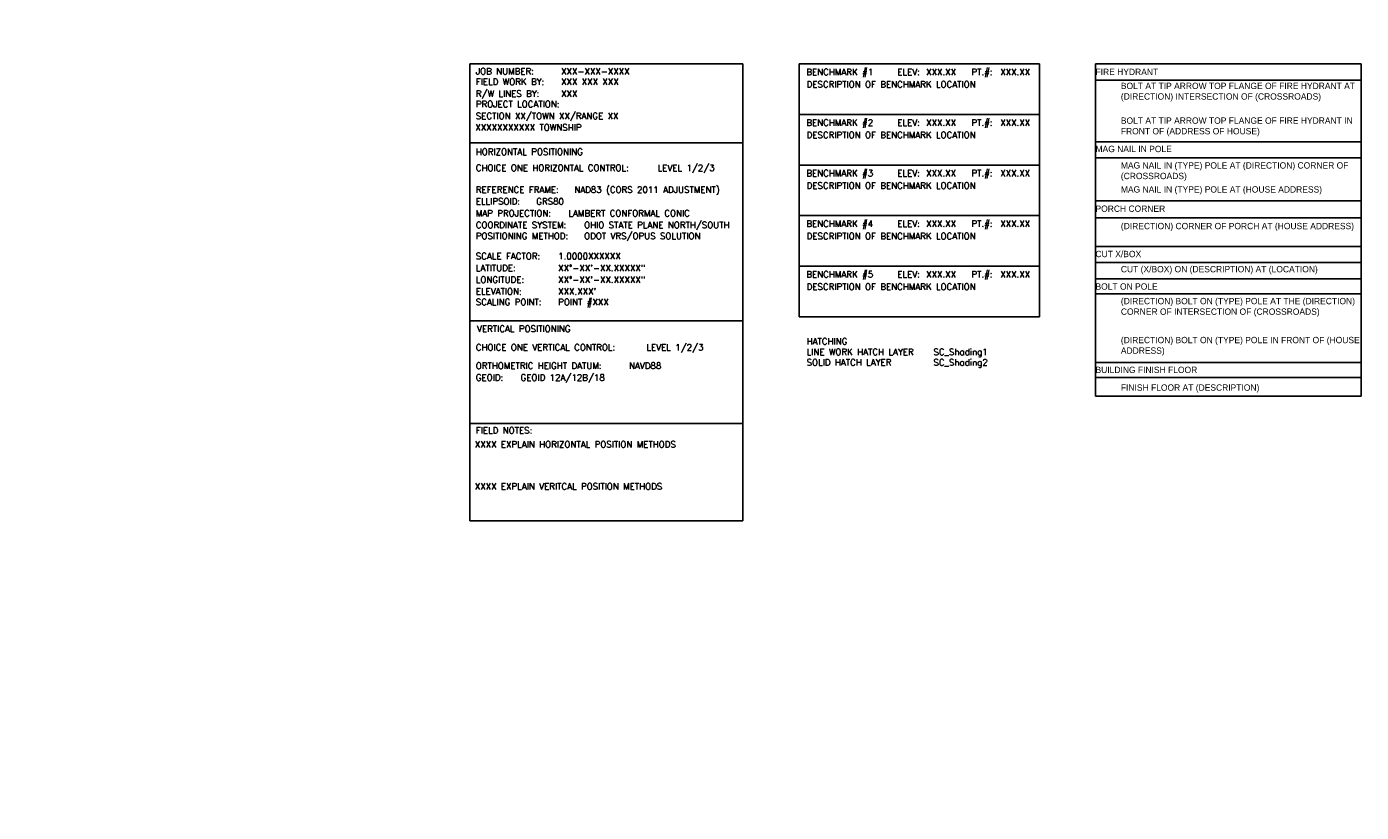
# Model space of a CAD drawing. Header units: feet. Extents: x -492 to 187, y -198 to 535.
# Tile 23 of 23: x -153 to 111, y 23 to 177. Entities that reach past the tile are written whole.
import ezdxf

# ---------------------------------------------------------------- set-up
doc = ezdxf.new("R2010")
doc.units = ezdxf.units.FT
doc.header["$MEASUREMENT"] = 0
doc.layers.add('SC_Scratch1', color=7, linetype='Continuous')
doc.layers.add('SURVEY NOTES', color=10, linetype='Continuous', plot=False)
doc.styles.add('FINE_GRID_LINES', font='simplex')
doc.styles.get("Standard").update_dxf_attribs({"font": 'font31.shx'})

msp = doc.modelspace()

# ---------------------------------------------------------------- linework, layer by layer
at = {"layer": 'SC_Scratch1', "color": 9}
for p, q in [((-65.23499, 170.08723), (-65.23499, 80.0138)), ((-65.23499, 170.08723), (-11.40153, 170.08723)), ((-11.40153, 170.08723), (-11.40153, 80.0138)), ((-0.318, 170.08723), (47.08488, 170.08723)), ((-0.318, 170.08723), (-0.318, 120.21722)), ((47.08488, 170.08723), (47.08488, 120.21722)), ((-0.318, 160.11323), (47.08488, 160.11323)), ((-65.23499, 154.54747), (-11.40153, 154.54747)), ((-0.318, 150.13923), (47.08488, 150.13923)), ((-0.318, 140.16523), (47.08488, 140.16523)), ((-0.318, 130.19122), (47.08488, 130.19122)), ((-65.23499, 119.45587), (-11.40153, 119.45587)), ((-0.318, 120.21722), (47.08488, 120.21722)), ((-65.23499, 99.19595), (-11.40153, 99.19595)), ((-65.23499, 80.0138), (-11.40153, 80.0138))]:
    msp.add_line(p, q, dxfattribs=at)
at = {"layer": 'SC_Scratch1', "color": 6}
for p, q in [((58.1074, 104.60038), (58.1074, 170.08723)), ((58.1074, 170.08723), (110.5074, 170.08723)), ((110.5074, 104.60038), (110.5074, 170.08723)), ((58.1074, 166.89462), (110.5074, 166.89462)), ((58.1074, 154.74414), (110.5074, 154.74414)), ((58.1074, 151.58961), (110.5074, 151.58961)), ((58.1074, 143.08763), (110.5074, 143.08763)), ((58.1074, 139.703), (110.5074, 139.703)), ((58.1074, 134.07312), (110.5074, 134.07312)), ((58.1074, 130.95658), (110.5074, 130.95658)), ((58.1074, 127.67662), (110.5074, 127.67662)), ((58.1074, 124.76827), (110.5074, 124.76827)), ((58.1074, 111.22906), (110.5074, 111.22906)), ((58.1074, 108.23365), (110.5074, 108.23365)), ((58.1074, 104.60038), (110.5074, 104.60038))]:
    msp.add_line(p, q, dxfattribs=at)

# ---------------------------------------------------------------- texts
at = {"layer": 'SC_Scratch1', "color": 9, "style": 'FINE_GRID_LINES'}
for s, p in [('JOB NUMBER:', (-64.06057, 168.00873)), ('BENCHMARK #1', (1.09999, 167.86321)), ('ELEV:', (19.04155, 167.86321)), ('PT.#:', (33.64374, 167.86321)), ('FIELD WORK BY: ', (-64.06057, 165.92539)), ('R/W LINES BY: ', (-64.06057, 163.60396)), ('PROJECT LOCATION: ', (-64.06057, 161.52063)), ('BENCHMARK #2', (1.09999, 157.88921)), ('ELEV:', (19.04155, 157.88921)), ('PT.#:', (33.64374, 157.88921)), ('HORIZONTAL POSITIONING', (-64.06057, 152.12193)), ('CHOICE ONE HORIZONTAL CONTROL:', (-64.06057, 148.96108)), ('BENCHMARK #3', (1.09999, 147.91521)), ('ELEV:', (19.04155, 147.91521)), ('PT.#:', (33.64374, 147.91521)), ('REFERENCE FRAME:', (-64.06057, 144.66152)), ('ELLIPSOID:', (-64.06057, 142.34009)), ('MAP PROJECTION:', (-64.06057, 140.01866)), ('COORDINATE SYSTEM:', (-64.06057, 137.69724)), ('BENCHMARK #4', (1.09999, 137.94121)), ('ELEV:', (19.04155, 137.94121)), ('PT.#:', (33.64374, 137.94121)), ('POSITIONING METHOD:', (-64.06057, 135.53988)), ('SCALE FACTOR:', (-64.06057, 131.55363)), ('LATITUDE:', (-64.06057, 129.23221)), ('BENCHMARK #5', (1.09999, 127.96721)), ('ELEV:', (19.04155, 127.96721)), ('PT.#:', (33.64374, 127.96721)), ('LONGITUDE:', (-64.06057, 126.91078)), ('SCALING POINT:', (-64.06057, 122.50602)), ('ELEVATION:', (-64.06057, 124.58935)), ('VERTICAL POSITIONING', (-63.81699, 117.22751)), ('CHOICE ONE VERTICAL CONTROL:', (-64.06057, 113.56586)), ('ORTHOMETRIC HEIGHT DATUM:', (-64.06057, 109.94584)), ('GEOID:', (-64.06057, 107.62441))]:
    msp.add_text(s, height=1.25, dxfattribs=at).set_placement(p)
at = {"layer": 'SC_Scratch1', "color": 2, "style": 'FINE_GRID_LINES'}
for s, p in [('XXX-XXX-XXXX', (-47.25291, 168.00873)), ('XXX.XX', (24.71771, 167.86321)), ('XXX.XX', (39.31989, 167.86321)), ('XXX XXX XXX', (-47.25291, 165.92539)), ('XXX.XX', (24.71771, 157.88921)), ('XXX.XX', (39.31989, 157.88921)), ('LEVEL 1/2/3', (-28.2165, 148.96108)), ('XXX.XX', (24.71771, 147.91521)), ('XXX.XX', (39.31989, 147.91521)), ('OHIO STATE PLANE NORTH/SOUTH', (-42.69823, 137.69724)), ('ODOT VRS/OPUS SOLUTION', (-42.69823, 135.53988)), ('XXX.XX', (24.71771, 137.94121)), ('XXX.XX', (39.31989, 137.94121)), ('1.0000XXXXXX', (-47.82134, 131.55363)), ('XX°-XX\'-XX.XXXXX"', (-47.82134, 129.23221)), ('XXX.XX', (24.71771, 127.96721)), ('XXX.XX', (39.31989, 127.96721)), ('XX°-XX\'-XX.XXXXX"', (-47.82134, 126.91078)), ("XXX.XXX'", (-47.82134, 124.58935)), ('POINT #XXX', (-47.82134, 122.50602)), ('LEVEL 1/2/3', (-30.42732, 113.56586)), ('NAVD88', (-33.85423, 109.94584)), ('GEOID 12A/12B/18', (-55.2356, 107.62441))]:
    msp.add_text(s, height=1.25, dxfattribs=at).set_placement(p)
at = {"layer": 'SC_Scratch1', "color": 4, "style": 'FINE_GRID_LINES'}
for s, p in [('XXX', (-47.25291, 163.60396)), ('SECTION XX/TOWN XX/RANGE XX', (-64.06057, 159.1992)), ('XXXXXXXXXXX TOWNSHIP', (-64.16061, 156.92066))]:
    msp.add_text(s, height=1.25, dxfattribs=at).set_placement(p)
at = {"layer": 'SC_Scratch1', "color": 1, "style": 'FINE_GRID_LINES'}
for s, p in [('NAD83 (CORS 2011 ADJUSTMENT)', (-44.64965, 144.66152)), ('GRS80', (-52.14515, 142.34009)), ('LAMBERT CONFORMAL CONIC', (-45.81304, 140.01866))]:
    msp.add_text(s, height=1.25, dxfattribs=at).set_placement(p)
at = {"layer": 'SC_Scratch1', "color": 6, "char_height": 1.25, "attachment_point": 1}
for s, width, insert in [('FIRE HYDRANT', 41.5956194, (58.1074, 169.13102)), ('BOLT AT TIP ARROW TOP FLANGE OF FIRE HYDRANT AT (DIRECTION) INTERSECTION OF (CROSSROADS)', 46.7129673, (63.1074, 166.37152)), ('BOLT AT TIP ARROW TOP FLANGE OF FIRE HYDRANT IN FRONT OF (ADDRESS OF HOUSE)', 46.9782327, (63.1074, 159.53056)), ('MAG NAIL IN POLE', 41.5956194, (58.1074, 153.93694)), ('MAG NAIL IN (TYPE) POLE AT (DIRECTION) CORNER OF (CROSSROADS) ', 46.3355674, (63.1074, 150.69506)), ('MAG NAIL IN (TYPE) POLE AT (HOUSE ADDRESS) ', 46.0785051, (63.1074, 145.96157)), ('PORCH CORNER', 41.5956194, (58.1074, 142.16294)), ('(DIRECTION) CORNER OF PORCH AT (HOUSE ADDRESS) ', 46.949967, (63.1074, 138.73984)), ('CUT X/BOX', 41.5956194, (58.1074, 133.22918)), ('CUT (X/BOX) ON (DESCRIPTION) AT (LOCATION)', 46.949967, (63.1074, 130.24165)), ('BOLT ON POLE', 41.5956194, (58.1074, 126.81833)), ('(DIRECTION) BOLT ON (TYPE) POLE AT THE (DIRECTION) CORNER OF INTERSECTION OF (CROSSROADS)', 46.949967, (63.1074, 123.95088)), ('(DIRECTION) BOLT ON (TYPE) POLE IN FRONT OF (HOUSE ADDRESS)', 46.949967, (63.1074, 116.2687)), ('BUILDING FINISH FLOOR', 41.5956194, (58.1074, 110.38839)), ('FINISH FLOOR AT (DESCRIPTION)', 46.949967, (63.1074, 106.89344))]:
    msp.add_mtext_dynamic_manual_height_columns(s, width=width, gutter_width=14, heights=[0], dxfattribs=dict(at, insert=insert))
at = {"layer": 'SC_Scratch1', "color": 2, "char_height": 1.25, "attachment_point": 1, "style": 'FINE_GRID_LINES'}
for s, insert, width in [('DESCRIPTION OF BENCHMARK LOCATION ', (1.15558, 166.66867), 44.7127405), ('DESCRIPTION OF BENCHMARK LOCATION ', (1.15558, 156.69466), 44.7127405), ('DESCRIPTION OF BENCHMARK LOCATION ', (1.15558, 146.72066), 44.7127405), ('DESCRIPTION OF BENCHMARK LOCATION ', (1.15558, 136.74666), 44.7127405), ('DESCRIPTION OF BENCHMARK LOCATION ', (1.15558, 126.77266), 44.7127405), ('HATCHING\\P{\\C247;LINE WORK HATCH LAYER ^ISC_Shading1\\P\\C255;SOLID HATCH LAYER  ^I^ISC_Shading2}', (1.15558, 116.01732), 44.7127405), ('XXXX EXPLAIN HORIZONTAL POSITION METHODS  ', (-64.26492, 95.69944), 52.4978849), ('XXXX EXPLAIN VERITCAL POSITION METHODS  ', (-64.26492, 87.4059), 52.4978849)]:
    msp.add_mtext(s, dxfattribs=dict(at, insert=insert, width=width))
at = {"layer": 'SC_Scratch1', "color": 9, "insert": (-64.06057, 98.44491), "char_height": 1.25, "width": 44.7127405, "attachment_point": 1, "style": 'FINE_GRID_LINES'}
msp.add_mtext('FIELD NOTES:', dxfattribs=at)
at = {"layer": 'SURVEY NOTES', "insert": (-497.51808, 126.18565), "char_height": 60, "width": 817.5571447, "attachment_point": 1, "rotation": 46.7288253, "style": 'FINE_GRID_LINES'}
msp.add_mtext('R/W LINES ARE PRELIMINARY', dxfattribs=at)

doc.saveas('drawing.dxf')
